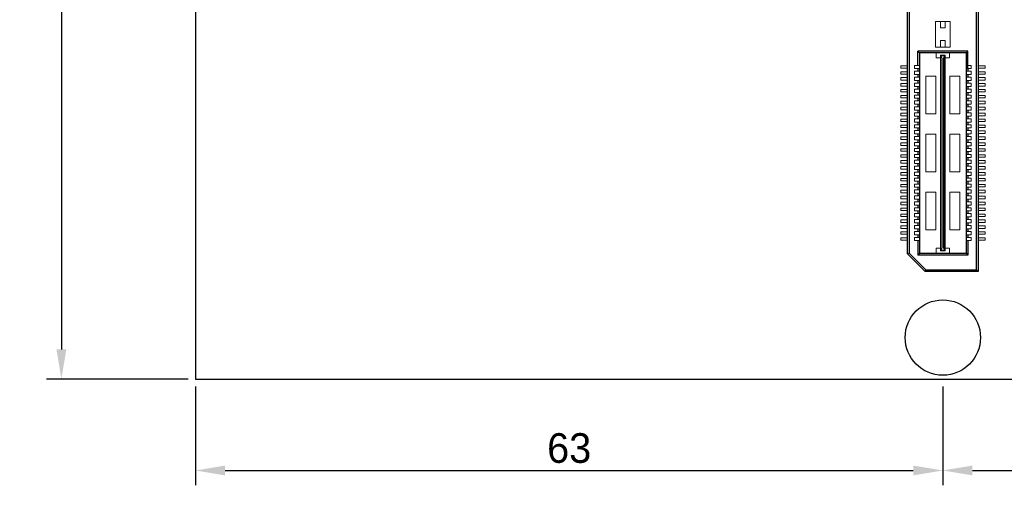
# Model space of a CAD drawing. Header units: millimetres. Extents: x 1095 to 1484, y 184 to 476.
# Tile 5 of 24: x 1095 to 1178, y 291 to 330. Entities that reach past the tile are written whole.
import ezdxf

# ---------------------------------------------------------------- set-up
doc = ezdxf.new("R2010")
doc.units = ezdxf.units.MM
doc.header["$LTSCALE"] = 0.1
doc.layers.add('daughter', color=7, linetype='Continuous')
doc.layers.add('yellow', color=5, linetype='Continuous')
doc.dimstyles.new('ISO-25', dxfattribs={"dimtxt": 2.5, "dimasz": 2.5, "dimexe": 1.25, "dimexo": 0.625, "dimtad": 1, "dimdsep": 46, "dimtxsty": 'Standard', "dimcen": 2.5, "dimadec": 0, "dimazin": 0, "dimtfac": 1, "dimtmove": 0, "dimatfit": 3, "dimfxl": 0, "dimarcsym": 0})

# ---------------------------------------------------------------- blocks, each defined once
blk = doc.blocks.new('*D27')
at = {"layer": 'Defpoints', "color": 0}
for p in [(1110.199, 456.881), (1098.893, 299.656), (1110.199, 299.656)]:
    blk.add_point(p, dxfattribs=at)
at = {"layer": 'yellow', "color": 0, "lineweight": -2}
for p, q in [((1109.574, 456.881), (1097.643, 456.881)), ((1098.893, 454.381), (1098.893, 302.156)), ((1109.574, 299.656), (1097.643, 299.656))]:
    blk.add_line(p, q, dxfattribs=at)
at = {"layer": 'yellow', "color": 0}
for points in [[(1098.476, 454.381), (1099.31, 454.381), (1098.893, 456.881)], [(1098.476, 302.156), (1099.31, 302.156), (1098.893, 299.656)]]:
    blk.add_solid(points, dxfattribs=at)
at = {"layer": 'yellow', "color": 0, "insert": (1097.018, 378.268), "char_height": 2.5, "attachment_point": 5, "rotation": 90}
blk.add_mtext('157.23', dxfattribs=at)
blk = doc.blocks.new('*D30')
at = {"layer": 'Defpoints', "color": 0}
for p in [(1173.199, 299.656), (1243.199, 299.973), (1243.199, 291.946)]:
    blk.add_point(p, dxfattribs=at)
at = {"layer": 'yellow', "color": 0, "lineweight": -2}
for p, q in [((1173.199, 299.031), (1173.199, 290.696)), ((1243.199, 299.348), (1243.199, 290.696)), ((1175.699, 291.946), (1240.699, 291.946))]:
    blk.add_line(p, q, dxfattribs=at)
at = {"layer": 'yellow', "color": 0}
for points in [[(1175.699, 292.363), (1175.699, 291.53), (1173.199, 291.946)], [(1240.699, 292.363), (1240.699, 291.53), (1243.199, 291.946)]]:
    blk.add_solid(points, dxfattribs=at)
at = {"layer": 'yellow', "color": 0, "insert": (1208.199, 293.821), "char_height": 2.5, "attachment_point": 5}
blk.add_mtext('70', dxfattribs=at)
blk = doc.blocks.new('*D31')
at = {"layer": 'Defpoints', "color": 0}
for p in [(1110.199, 299.656), (1173.199, 299.656), (1173.199, 291.946)]:
    blk.add_point(p, dxfattribs=at)
at = {"layer": 'yellow', "color": 0, "lineweight": -2}
for p, q in [((1110.199, 299.031), (1110.199, 290.696)), ((1173.199, 299.031), (1173.199, 290.696)), ((1112.699, 291.946), (1170.699, 291.946))]:
    blk.add_line(p, q, dxfattribs=at)
at = {"layer": 'yellow', "color": 0}
for points in [[(1112.699, 292.363), (1112.699, 291.53), (1110.199, 291.946)], [(1170.699, 292.363), (1170.699, 291.53), (1173.199, 291.946)]]:
    blk.add_solid(points, dxfattribs=at)
at = {"layer": 'yellow', "color": 0, "insert": (1141.699, 293.821), "char_height": 2.5, "attachment_point": 5}
blk.add_mtext('63', dxfattribs=at)

msp = doc.modelspace()

# ---------------------------------------------------------------- linework, layer by layer
for p, q in [((1176.036, 308.852), (1176.036, 368.565)), ((1176.184, 368.713), (1176.184, 308.704)), ((1170.214, 310.204), (1170.214, 367.212)), ((1170.362, 367.151), (1170.362, 310.265)), ((1171.231, 327.145), (1171.083, 327.291)), ((1171.083, 326.092), (1171.083, 327.291)), ((1175.316, 327.291), (1171.083, 327.291)), ((1171.231, 327.145), (1171.231, 310.265)), ((1175.168, 327.145), (1171.231, 327.145)), ((1175.168, 327.145), (1175.168, 310.265)), ((1175.171, 327.145), (1175.316, 327.291)), ((1175.316, 325.818), (1175.316, 327.291)), ((1171.083, 325.818), (1171.083, 325.592)), ((1175.316, 325.818), (1175.316, 325.592)), ((1171.083, 325.318), (1171.083, 325.092)), ((1171.083, 324.818), (1171.083, 324.592)), ((1175.316, 325.318), (1175.316, 325.092)), ((1175.316, 324.818), (1175.316, 324.592)), ((1171.083, 324.318), (1171.083, 324.092)), ((1171.083, 323.818), (1171.083, 323.592)), ((1175.316, 324.318), (1175.316, 324.092)), ((1175.316, 323.818), (1175.316, 323.592)), ((1171.083, 323.318), (1171.083, 323.092)), ((1175.316, 323.318), (1175.316, 323.092)), ((1171.083, 322.818), (1171.083, 322.592)), ((1171.083, 322.318), (1171.083, 322.092)), ((1175.316, 322.818), (1175.316, 322.592)), ((1175.316, 322.318), (1175.316, 322.092)), ((1171.083, 321.818), (1171.083, 321.592)), ((1171.083, 321.318), (1171.083, 321.092)), ((1175.316, 321.818), (1175.316, 321.592)), ((1175.316, 321.318), (1175.316, 321.092)), ((1171.083, 320.818), (1171.083, 320.592)), ((1175.316, 320.818), (1175.316, 320.592)), ((1171.083, 320.318), (1171.083, 320.092)), ((1171.083, 319.818), (1171.083, 319.592)), ((1175.316, 320.318), (1175.316, 320.092)), ((1175.316, 319.818), (1175.316, 319.592)), ((1171.083, 319.318), (1171.083, 319.092)), ((1171.083, 318.818), (1171.083, 318.592)), ((1175.316, 319.318), (1175.316, 319.092)), ((1175.316, 318.818), (1175.316, 318.592)), ((1171.083, 318.318), (1171.083, 318.092)), ((1175.316, 318.318), (1175.316, 318.092)), ((1171.083, 317.818), (1171.083, 317.592)), ((1171.083, 317.318), (1171.083, 317.092)), ((1175.316, 317.818), (1175.316, 317.592)), ((1175.316, 317.318), (1175.316, 317.092)), ((1171.083, 316.818), (1171.083, 316.592)), ((1171.083, 316.318), (1171.083, 316.092)), ((1175.316, 316.818), (1175.316, 316.592)), ((1175.316, 316.318), (1175.316, 316.092)), ((1171.083, 315.818), (1171.083, 315.592)), ((1175.316, 315.818), (1175.316, 315.592)), ((1171.083, 315.318), (1171.083, 315.092)), ((1171.083, 314.818), (1171.083, 314.592)), ((1175.316, 315.318), (1175.316, 315.092)), ((1175.316, 314.818), (1175.316, 314.592)), ((1171.083, 314.318), (1171.083, 314.092)), ((1171.083, 313.818), (1171.083, 313.592)), ((1175.316, 314.318), (1175.316, 314.092)), ((1175.316, 313.818), (1175.316, 313.592)), ((1171.083, 313.318), (1171.083, 313.092)), ((1175.316, 313.318), (1175.316, 313.092)), ((1171.083, 312.818), (1171.083, 312.592)), ((1171.083, 312.318), (1171.083, 312.092)), ((1175.316, 312.818), (1175.316, 312.592)), ((1175.316, 312.318), (1175.316, 312.092)), ((1171.083, 311.818), (1171.083, 311.592)), ((1171.083, 311.318), (1171.083, 310.1)), ((1175.316, 311.818), (1175.316, 311.592)), ((1175.316, 311.318), (1175.316, 310.1)), ((1170.362, 310.265), (1170.214, 310.204)), ((1170.214, 310.204), (1171.715, 308.704)), ((1171.776, 308.852), (1170.362, 310.265)), ((1171.231, 310.265), (1171.083, 310.1)), ((1175.316, 310.1), (1171.083, 310.1)), ((1171.231, 310.265), (1175.168, 310.265)), ((1175.168, 310.265), (1175.316, 310.1)), ((1171.776, 308.852), (1171.715, 308.704)), ((1171.776, 308.852), (1176.036, 308.852)), ((1176.036, 308.852), (1176.184, 308.704)), ((1176.184, 308.704), (1171.715, 308.704))]:
    msp.add_line(p, q)
at = {"lineweight": 5}
for p, q in [((1172.569, 329.779), (1172.569, 327.614)), ((1173.83, 329.779), (1172.569, 329.779)), ((1173.005, 329.779), (1173.005, 329.246)), ((1173.393, 329.779), (1173.393, 329.246)), ((1173.83, 329.779), (1173.83, 327.614)), ((1173.393, 329.246), (1173.005, 329.246)), ((1173.005, 328.18), (1173.005, 327.614)), ((1173.393, 328.18), (1173.005, 328.18)), ((1173.393, 328.18), (1173.393, 327.614)), ((1173.83, 327.614), (1172.569, 327.614)), ((1172.634, 327.145), (1172.634, 326.725)), ((1173.765, 327.145), (1173.765, 326.725)), ((1172.989, 326.725), (1172.634, 326.725)), ((1172.989, 326.725), (1172.989, 326.951)), ((1173.409, 326.951), (1172.989, 326.951)), ((1173.006, 310.524), (1173.006, 326.887)), ((1173.006, 326.887), (1173.393, 326.887)), ((1173.038, 310.524), (1173.038, 326.887)), ((1173.151, 326.708), (1173.038, 326.887)), ((1173.151, 310.702), (1173.151, 326.708)), ((1173.248, 326.708), (1173.345, 326.887)), ((1173.248, 310.702), (1173.248, 326.708)), ((1173.345, 310.524), (1173.345, 326.887)), ((1173.393, 310.524), (1173.393, 326.887)), ((1173.409, 326.725), (1173.409, 326.951)), ((1173.765, 326.725), (1173.409, 326.725)), ((1169.645, 326.06), (1170.214, 326.06)), ((1169.645, 325.85), (1169.645, 326.06)), ((1169.645, 325.85), (1170.214, 325.85)), ((1169.645, 325.56), (1170.214, 325.56)), ((1169.645, 325.35), (1169.645, 325.56)), ((1170.808, 326.092), (1170.808, 325.818)), ((1170.808, 326.092), (1171.228, 326.092)), ((1170.808, 325.818), (1171.228, 325.818)), ((1170.808, 325.592), (1171.228, 325.592)), ((1170.808, 325.592), (1170.808, 325.318)), ((1175.591, 326.092), (1175.171, 326.092)), ((1175.591, 325.818), (1175.171, 325.818)), ((1175.591, 325.592), (1175.171, 325.592)), ((1175.591, 326.092), (1175.591, 325.818)), ((1175.591, 325.592), (1175.591, 325.318)), ((1176.754, 326.06), (1176.184, 326.06)), ((1176.754, 325.85), (1176.184, 325.85)), ((1176.754, 325.56), (1176.184, 325.56)), ((1176.754, 325.85), (1176.754, 326.06)), ((1176.754, 325.35), (1176.754, 325.56)), ((1169.645, 325.35), (1170.214, 325.35)), ((1169.645, 325.06), (1170.214, 325.06)), ((1169.645, 324.85), (1169.645, 325.06)), ((1169.645, 324.85), (1170.214, 324.85)), ((1169.645, 324.56), (1170.214, 324.56)), ((1169.645, 324.35), (1169.645, 324.56)), ((1170.808, 325.318), (1171.228, 325.318)), ((1170.808, 325.092), (1170.808, 324.818)), ((1170.808, 325.092), (1171.228, 325.092)), ((1170.808, 324.818), (1171.228, 324.818)), ((1170.808, 324.592), (1170.808, 324.318)), ((1170.808, 324.592), (1171.228, 324.592)), ((1171.761, 325.176), (1171.761, 321.993)), ((1172.602, 325.176), (1171.761, 325.176)), ((1172.602, 325.176), (1172.602, 321.993)), ((1173.797, 325.176), (1173.797, 321.993)), ((1174.637, 325.176), (1173.797, 325.176)), ((1174.637, 325.176), (1174.637, 321.993)), ((1175.591, 325.318), (1175.171, 325.318)), ((1175.591, 325.092), (1175.171, 325.092)), ((1175.591, 324.818), (1175.171, 324.818)), ((1175.591, 324.592), (1175.171, 324.592)), ((1175.591, 325.092), (1175.591, 324.818)), ((1175.591, 324.592), (1175.591, 324.318)), ((1176.754, 325.35), (1176.184, 325.35)), ((1176.754, 325.06), (1176.184, 325.06)), ((1176.754, 324.85), (1176.184, 324.85)), ((1176.754, 324.56), (1176.184, 324.56)), ((1176.754, 324.85), (1176.754, 325.06)), ((1176.754, 324.35), (1176.754, 324.56)), ((1169.645, 324.35), (1170.214, 324.35)), ((1169.645, 324.06), (1170.214, 324.06)), ((1169.645, 323.85), (1169.645, 324.06)), ((1169.645, 323.85), (1170.214, 323.85)), ((1170.808, 324.318), (1171.228, 324.318)), ((1170.808, 324.092), (1170.808, 323.818)), ((1170.808, 324.092), (1171.228, 324.092)), ((1170.808, 323.818), (1171.228, 323.818)), ((1175.591, 324.318), (1175.171, 324.318)), ((1175.591, 324.092), (1175.171, 324.092)), ((1175.591, 323.818), (1175.171, 323.818)), ((1175.591, 324.092), (1175.591, 323.818)), ((1176.754, 324.35), (1176.184, 324.35)), ((1176.754, 324.06), (1176.184, 324.06)), ((1176.754, 323.85), (1176.184, 323.85)), ((1176.754, 323.85), (1176.754, 324.06)), ((1169.645, 323.56), (1170.214, 323.56)), ((1169.645, 323.35), (1169.645, 323.56)), ((1169.645, 323.35), (1170.214, 323.35)), ((1169.645, 323.06), (1170.214, 323.06)), ((1169.645, 322.85), (1169.645, 323.06)), ((1170.808, 323.592), (1170.808, 323.318)), ((1170.808, 323.592), (1171.228, 323.592)), ((1170.808, 323.318), (1171.228, 323.318)), ((1170.808, 323.092), (1170.808, 322.818)), ((1170.808, 323.092), (1171.228, 323.092)), ((1175.591, 323.592), (1175.171, 323.592)), ((1175.591, 323.318), (1175.171, 323.318)), ((1175.591, 323.092), (1175.171, 323.092)), ((1175.591, 323.592), (1175.591, 323.318)), ((1175.591, 323.092), (1175.591, 322.818)), ((1176.754, 323.56), (1176.184, 323.56)), ((1176.754, 323.35), (1176.184, 323.35)), ((1176.754, 323.06), (1176.184, 323.06)), ((1176.754, 323.35), (1176.754, 323.56)), ((1176.754, 322.85), (1176.754, 323.06)), ((1169.645, 322.85), (1170.214, 322.85)), ((1169.645, 322.56), (1170.214, 322.56)), ((1169.645, 322.35), (1169.645, 322.56)), ((1169.645, 322.35), (1170.214, 322.35)), ((1169.645, 322.06), (1170.21, 322.06)), ((1169.645, 321.85), (1169.645, 322.06)), ((1170.808, 322.818), (1171.228, 322.818)), ((1170.808, 322.592), (1170.808, 322.318)), ((1170.808, 322.592), (1171.228, 322.592)), ((1170.808, 322.318), (1171.228, 322.318)), ((1170.808, 322.092), (1170.808, 321.818)), ((1170.808, 322.092), (1171.228, 322.092)), ((1175.591, 322.818), (1175.171, 322.818)), ((1175.591, 322.592), (1175.171, 322.592)), ((1175.591, 322.318), (1175.171, 322.318)), ((1175.591, 322.092), (1175.171, 322.092)), ((1175.591, 322.592), (1175.591, 322.318)), ((1175.591, 322.092), (1175.591, 321.818)), ((1176.754, 322.85), (1176.184, 322.85)), ((1176.754, 322.56), (1176.184, 322.56)), ((1176.754, 322.35), (1176.184, 322.35)), ((1176.754, 322.06), (1176.188, 322.06)), ((1176.754, 322.35), (1176.754, 322.56)), ((1176.754, 321.85), (1176.754, 322.06)), ((1169.645, 321.85), (1170.214, 321.85)), ((1169.645, 321.56), (1170.214, 321.56)), ((1169.645, 321.35), (1169.645, 321.56)), ((1169.645, 321.35), (1170.214, 321.35)), ((1170.808, 321.818), (1171.228, 321.818)), ((1170.808, 321.592), (1170.808, 321.318)), ((1170.808, 321.592), (1171.228, 321.592)), ((1170.808, 321.318), (1171.228, 321.318)), ((1172.602, 321.993), (1171.761, 321.993)), ((1174.637, 321.993), (1173.797, 321.993)), ((1175.591, 321.818), (1175.171, 321.818)), ((1175.591, 321.592), (1175.171, 321.592)), ((1175.591, 321.318), (1175.171, 321.318)), ((1175.591, 321.592), (1175.591, 321.318)), ((1176.754, 321.85), (1176.184, 321.85)), ((1176.754, 321.56), (1176.184, 321.56)), ((1176.754, 321.35), (1176.184, 321.35)), ((1176.754, 321.35), (1176.754, 321.56)), ((1169.645, 321.06), (1170.214, 321.06)), ((1169.645, 320.85), (1169.645, 321.06)), ((1169.645, 320.85), (1170.214, 320.85)), ((1169.645, 320.56), (1170.214, 320.56)), ((1169.645, 320.35), (1169.645, 320.56)), ((1170.808, 321.092), (1170.808, 320.818)), ((1170.808, 321.092), (1171.228, 321.092)), ((1170.808, 320.818), (1171.228, 320.818)), ((1170.808, 320.592), (1170.808, 320.318)), ((1170.808, 320.592), (1171.228, 320.592)), ((1175.591, 321.092), (1175.171, 321.092)), ((1175.591, 320.818), (1175.171, 320.818)), ((1175.591, 320.592), (1175.171, 320.592)), ((1175.591, 321.092), (1175.591, 320.818)), ((1175.591, 320.592), (1175.591, 320.318)), ((1176.754, 321.06), (1176.184, 321.06)), ((1176.754, 320.85), (1176.184, 320.85)), ((1176.754, 320.56), (1176.184, 320.56)), ((1176.754, 320.85), (1176.754, 321.06)), ((1176.754, 320.35), (1176.754, 320.56)), ((1169.645, 320.35), (1170.214, 320.35)), ((1169.645, 320.06), (1170.214, 320.06)), ((1169.645, 319.85), (1169.645, 320.06)), ((1169.645, 319.85), (1170.214, 319.85)), ((1170.808, 320.318), (1171.228, 320.318)), ((1170.808, 320.092), (1170.808, 319.818)), ((1170.808, 320.092), (1171.228, 320.092)), ((1170.808, 319.818), (1171.228, 319.818)), ((1170.808, 319.592), (1170.808, 319.318)), ((1170.808, 319.592), (1171.228, 319.592)), ((1172.602, 320.297), (1171.761, 320.297)), ((1171.761, 320.297), (1171.761, 317.114)), ((1172.602, 320.297), (1172.602, 317.114)), ((1174.637, 320.297), (1173.797, 320.297)), ((1173.797, 320.297), (1173.797, 317.114)), ((1174.637, 320.297), (1174.637, 317.114)), ((1175.591, 320.318), (1175.171, 320.318)), ((1175.591, 320.092), (1175.171, 320.092)), ((1175.591, 319.818), (1175.171, 319.818)), ((1175.591, 319.592), (1175.171, 319.592)), ((1175.591, 320.092), (1175.591, 319.818)), ((1175.591, 319.592), (1175.591, 319.318)), ((1176.754, 320.35), (1176.184, 320.35)), ((1176.754, 320.06), (1176.184, 320.06)), ((1176.754, 319.85), (1176.184, 319.85)), ((1176.754, 319.85), (1176.754, 320.06)), ((1169.645, 319.56), (1170.214, 319.56)), ((1169.645, 319.35), (1169.645, 319.56)), ((1169.645, 319.35), (1170.214, 319.35)), ((1169.645, 319.06), (1170.214, 319.06)), ((1169.645, 318.85), (1169.645, 319.06)), ((1169.645, 318.85), (1170.214, 318.85)), ((1170.808, 319.318), (1171.228, 319.318)), ((1170.808, 319.092), (1170.808, 318.818)), ((1170.808, 319.092), (1171.228, 319.092)), ((1170.808, 318.818), (1171.228, 318.818)), ((1175.591, 319.318), (1175.171, 319.318)), ((1175.591, 319.092), (1175.171, 319.092)), ((1175.591, 318.818), (1175.171, 318.818)), ((1175.591, 319.092), (1175.591, 318.818)), ((1176.754, 319.56), (1176.184, 319.56)), ((1176.754, 319.35), (1176.184, 319.35)), ((1176.754, 319.06), (1176.184, 319.06)), ((1176.754, 318.85), (1176.184, 318.85)), ((1176.754, 319.35), (1176.754, 319.56)), ((1176.754, 318.85), (1176.754, 319.06)), ((1169.645, 318.56), (1170.214, 318.56)), ((1169.645, 318.35), (1169.645, 318.56)), ((1169.645, 318.35), (1170.214, 318.35)), ((1169.645, 318.06), (1170.214, 318.06)), ((1169.645, 317.85), (1169.645, 318.06)), ((1170.808, 318.592), (1170.808, 318.318)), ((1170.808, 318.592), (1171.228, 318.592)), ((1170.808, 318.318), (1171.228, 318.318)), ((1170.808, 318.092), (1170.808, 317.818)), ((1170.808, 318.092), (1171.228, 318.092)), ((1175.591, 318.592), (1175.171, 318.592)), ((1175.591, 318.318), (1175.171, 318.318)), ((1175.591, 318.092), (1175.171, 318.092)), ((1175.591, 318.592), (1175.591, 318.318)), ((1175.591, 318.092), (1175.591, 317.818)), ((1176.754, 318.56), (1176.184, 318.56)), ((1176.754, 318.35), (1176.184, 318.35)), ((1176.754, 318.06), (1176.184, 318.06)), ((1176.754, 318.35), (1176.754, 318.56)), ((1176.754, 317.85), (1176.754, 318.06)), ((1169.645, 317.85), (1170.214, 317.85)), ((1169.645, 317.56), (1170.214, 317.56)), ((1169.645, 317.35), (1169.645, 317.56)), ((1169.645, 317.35), (1170.214, 317.35)), ((1170.808, 317.818), (1171.228, 317.818)), ((1170.808, 317.592), (1170.808, 317.318)), ((1170.808, 317.592), (1171.228, 317.592)), ((1170.808, 317.318), (1171.228, 317.318)), ((1170.808, 317.092), (1170.808, 316.818)), ((1170.808, 317.092), (1171.228, 317.092)), ((1172.602, 317.114), (1171.761, 317.114)), ((1174.637, 317.114), (1173.797, 317.114)), ((1175.591, 317.818), (1175.171, 317.818)), ((1175.591, 317.592), (1175.171, 317.592)), ((1175.591, 317.318), (1175.171, 317.318)), ((1175.591, 317.092), (1175.171, 317.092)), ((1175.591, 317.592), (1175.591, 317.318)), ((1175.591, 317.092), (1175.591, 316.818)), ((1176.754, 317.85), (1176.184, 317.85)), ((1176.754, 317.56), (1176.184, 317.56)), ((1176.754, 317.35), (1176.184, 317.35)), ((1176.754, 317.35), (1176.754, 317.56)), ((1169.645, 317.06), (1170.214, 317.06)), ((1169.645, 316.85), (1169.645, 317.06)), ((1169.645, 316.85), (1170.214, 316.85)), ((1169.645, 316.56), (1170.214, 316.56)), ((1169.645, 316.35), (1169.645, 316.56)), ((1169.645, 316.35), (1170.214, 316.35)), ((1170.808, 316.818), (1171.228, 316.818)), ((1170.808, 316.592), (1170.808, 316.318)), ((1170.808, 316.592), (1171.228, 316.592)), ((1170.808, 316.318), (1171.228, 316.318)), ((1175.591, 316.818), (1175.171, 316.818)), ((1175.591, 316.592), (1175.171, 316.592)), ((1175.591, 316.318), (1175.171, 316.318)), ((1175.591, 316.592), (1175.591, 316.318)), ((1176.754, 317.06), (1176.184, 317.06)), ((1176.754, 316.85), (1176.184, 316.85)), ((1176.754, 316.56), (1176.184, 316.56)), ((1176.754, 316.35), (1176.184, 316.35)), ((1176.754, 316.85), (1176.754, 317.06)), ((1176.754, 316.35), (1176.754, 316.56)), ((1169.645, 316.06), (1170.21, 316.06)), ((1169.645, 315.85), (1169.645, 316.06)), ((1169.645, 315.85), (1170.214, 315.85)), ((1169.645, 315.56), (1170.214, 315.56)), ((1169.645, 315.35), (1169.645, 315.56)), ((1170.808, 316.092), (1170.808, 315.818)), ((1170.808, 316.092), (1171.228, 316.092)), ((1170.808, 315.818), (1171.228, 315.818)), ((1170.808, 315.592), (1170.808, 315.318)), ((1170.808, 315.592), (1171.228, 315.592)), ((1171.761, 315.417), (1171.761, 312.234)), ((1172.602, 315.417), (1171.761, 315.417)), ((1172.602, 315.417), (1172.602, 312.234)), ((1173.797, 315.417), (1173.797, 312.234)), ((1174.637, 315.417), (1173.797, 315.417)), ((1174.637, 315.417), (1174.637, 312.234)), ((1175.591, 316.092), (1175.171, 316.092)), ((1175.591, 315.818), (1175.171, 315.818)), ((1175.591, 315.592), (1175.171, 315.592)), ((1175.591, 316.092), (1175.591, 315.818)), ((1175.591, 315.592), (1175.591, 315.318)), ((1176.754, 315.85), (1176.184, 315.85)), ((1176.754, 315.56), (1176.184, 315.56)), ((1176.754, 316.06), (1176.188, 316.06)), ((1176.754, 315.85), (1176.754, 316.06)), ((1176.754, 315.35), (1176.754, 315.56)), ((1169.645, 315.35), (1170.214, 315.35)), ((1169.645, 315.06), (1170.214, 315.06)), ((1169.645, 314.85), (1169.645, 315.06)), ((1169.645, 314.85), (1170.214, 314.85)), ((1170.808, 315.318), (1171.228, 315.318)), ((1170.808, 315.092), (1170.808, 314.818)), ((1170.808, 315.092), (1171.228, 315.092)), ((1170.808, 314.818), (1171.228, 314.818)), ((1170.808, 314.592), (1170.808, 314.318)), ((1170.808, 314.592), (1171.228, 314.592)), ((1175.591, 315.318), (1175.171, 315.318)), ((1175.591, 315.092), (1175.171, 315.092)), ((1175.591, 314.818), (1175.171, 314.818)), ((1175.591, 314.592), (1175.171, 314.592)), ((1175.591, 315.092), (1175.591, 314.818)), ((1175.591, 314.592), (1175.591, 314.318)), ((1176.754, 315.35), (1176.184, 315.35)), ((1176.754, 315.06), (1176.184, 315.06)), ((1176.754, 314.85), (1176.184, 314.85)), ((1176.754, 314.85), (1176.754, 315.06)), ((1169.645, 314.56), (1170.214, 314.56)), ((1169.645, 314.35), (1169.645, 314.56)), ((1169.645, 314.35), (1170.214, 314.35)), ((1169.645, 314.06), (1170.214, 314.06)), ((1169.645, 313.85), (1169.645, 314.06)), ((1169.645, 313.85), (1170.214, 313.85)), ((1170.808, 314.318), (1171.228, 314.318)), ((1170.808, 314.092), (1171.228, 314.092)), ((1170.808, 314.092), (1170.808, 313.818)), ((1170.808, 313.818), (1171.228, 313.818)), ((1175.591, 314.318), (1175.171, 314.318)), ((1175.591, 314.092), (1175.171, 314.092)), ((1175.591, 313.818), (1175.171, 313.818)), ((1175.591, 314.092), (1175.591, 313.818)), ((1176.754, 314.56), (1176.184, 314.56)), ((1176.754, 314.35), (1176.184, 314.35)), ((1176.754, 314.06), (1176.184, 314.06)), ((1176.754, 313.85), (1176.184, 313.85)), ((1176.754, 314.35), (1176.754, 314.56)), ((1176.754, 313.85), (1176.754, 314.06)), ((1169.645, 313.56), (1170.214, 313.56)), ((1169.645, 313.35), (1169.645, 313.56)), ((1169.645, 313.35), (1170.214, 313.35)), ((1169.645, 313.06), (1170.21, 313.06)), ((1169.645, 312.85), (1169.645, 313.06)), ((1170.808, 313.592), (1170.808, 313.318)), ((1170.808, 313.592), (1171.228, 313.592)), ((1170.808, 313.318), (1171.228, 313.318)), ((1170.808, 313.092), (1170.808, 312.818)), ((1170.808, 313.092), (1171.228, 313.092)), ((1175.591, 313.592), (1175.171, 313.592)), ((1175.591, 313.318), (1175.171, 313.318)), ((1175.591, 313.092), (1175.171, 313.092)), ((1175.591, 313.592), (1175.591, 313.318)), ((1175.591, 313.092), (1175.591, 312.818)), ((1176.754, 313.56), (1176.184, 313.56)), ((1176.754, 313.35), (1176.184, 313.35)), ((1176.754, 313.06), (1176.188, 313.06)), ((1176.754, 313.35), (1176.754, 313.56)), ((1176.754, 312.85), (1176.754, 313.06)), ((1169.645, 312.85), (1170.214, 312.85)), ((1169.645, 312.56), (1170.214, 312.56)), ((1169.645, 312.35), (1169.645, 312.56)), ((1169.645, 312.35), (1170.214, 312.35)), ((1170.808, 312.818), (1171.228, 312.818)), ((1170.808, 312.592), (1170.808, 312.318)), ((1170.808, 312.592), (1171.228, 312.592)), ((1170.808, 312.318), (1171.228, 312.318)), ((1172.602, 312.234), (1171.761, 312.234)), ((1174.637, 312.234), (1173.797, 312.234)), ((1175.591, 312.818), (1175.171, 312.818)), ((1175.591, 312.592), (1175.171, 312.592)), ((1175.591, 312.318), (1175.171, 312.318)), ((1175.591, 312.592), (1175.591, 312.318)), ((1176.754, 312.85), (1176.184, 312.85)), ((1176.754, 312.56), (1176.184, 312.56)), ((1176.754, 312.35), (1176.184, 312.35)), ((1176.754, 312.35), (1176.754, 312.56)), ((1169.645, 312.06), (1170.214, 312.06)), ((1169.645, 311.85), (1169.645, 312.06)), ((1169.645, 311.85), (1170.214, 311.85)), ((1169.645, 311.56), (1170.214, 311.56)), ((1169.645, 311.35), (1169.645, 311.56)), ((1169.645, 311.35), (1170.214, 311.35)), ((1170.808, 312.092), (1170.808, 311.818)), ((1170.808, 312.092), (1171.228, 312.092)), ((1170.808, 311.818), (1171.228, 311.818)), ((1170.808, 311.592), (1170.808, 311.318)), ((1170.808, 311.592), (1171.228, 311.592)), ((1170.808, 311.318), (1171.228, 311.318)), ((1175.591, 312.092), (1175.171, 312.092)), ((1175.591, 311.818), (1175.171, 311.818)), ((1175.591, 311.592), (1175.171, 311.592)), ((1175.591, 311.318), (1175.171, 311.318)), ((1175.591, 312.092), (1175.591, 311.818)), ((1175.591, 311.592), (1175.591, 311.318)), ((1176.754, 312.06), (1176.184, 312.06)), ((1176.754, 311.85), (1176.184, 311.85)), ((1176.754, 311.56), (1176.184, 311.56)), ((1176.754, 311.35), (1176.184, 311.35)), ((1176.754, 311.85), (1176.754, 312.06)), ((1176.754, 311.35), (1176.754, 311.56)), ((1172.634, 310.265), (1172.634, 310.685)), ((1172.989, 310.685), (1172.634, 310.685)), ((1172.989, 310.685), (1172.989, 310.459)), ((1173.409, 310.459), (1172.989, 310.459)), ((1173.006, 310.524), (1173.393, 310.524)), ((1173.151, 310.702), (1173.038, 310.524)), ((1173.248, 310.702), (1173.345, 310.524)), ((1173.409, 310.685), (1173.409, 310.459)), ((1173.765, 310.685), (1173.409, 310.685)), ((1173.765, 310.265), (1173.765, 310.685))]:
    msp.add_line(p, q, dxfattribs=at)
msp.add_circle((1173.199, 303.148), 3.175)
at = {"layer": 'daughter'}
for p, q in [((1110.199, 456.881), (1110.199, 299.656)), ((1110.199, 299.656), (1249.199, 299.656))]:
    msp.add_line(p, q, dxfattribs=at)

# ---------------------------------------------------------------- dimensions: what is measured, and where the dimension line sits
at = {"layer": 'yellow'}
dim = msp.add_linear_dim(base=(1098.892890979, 299.655587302), p1=(1110.199389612, 456.880587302), p2=(1110.199389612, 299.655587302), angle=90, dimstyle='ISO-25', dxfattribs=at)
dim.commit()
dim.dimension.update_dxf_attribs({"geometry": '*D27', "text_midpoint": (1097.017890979, 378.268087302)})
for base, p1, p2, picture, middle in [((1173.199, 291.946), (1110.199, 299.656), (1173.199, 299.656), '*D31', (1141.699, 293.821)), ((1243.199, 291.946), (1173.199, 299.656), (1243.199, 299.973), '*D30', (1208.199, 293.821))]:
    dim = msp.add_linear_dim(base=base, p1=p1, p2=p2, dimstyle='ISO-25', dxfattribs=at)
    dim.commit()
    dim.dimension.update_dxf_attribs({"geometry": picture, "text_midpoint": middle})

doc.saveas('drawing.dxf')
